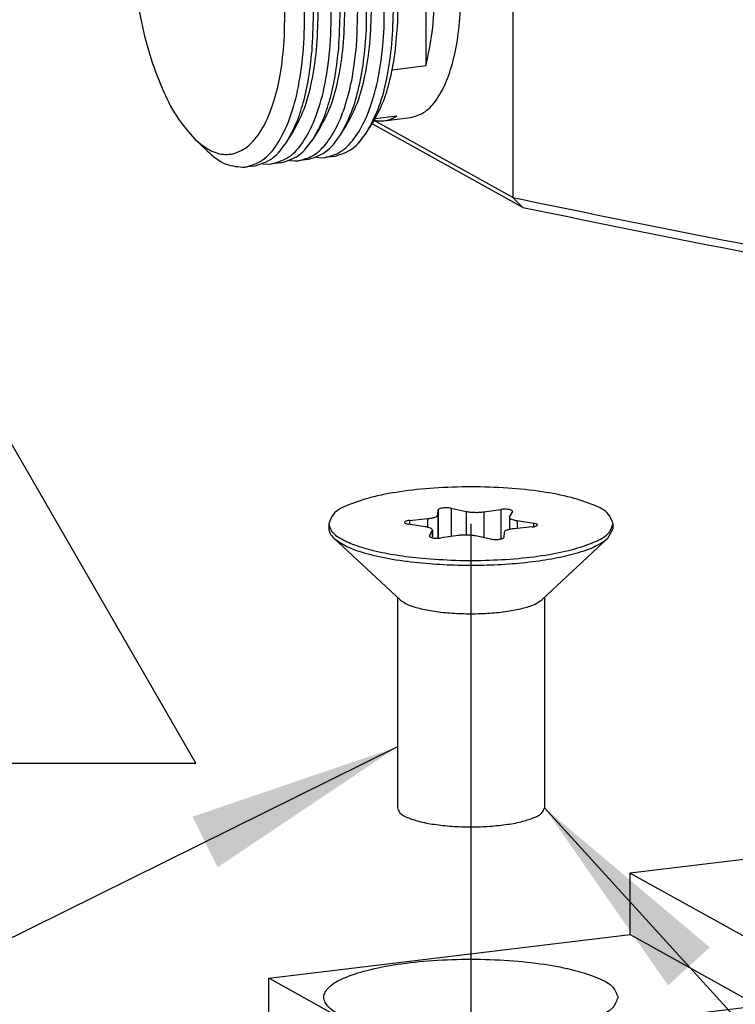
# Model space of a CAD drawing. Header units: inches. Extents: x -399 to 442, y -299 to 295.
# Tile 19 of 134: x -165 to -153, y 150 to 166. Entities that reach past the tile are written whole.
import ezdxf

# ---------------------------------------------------------------- set-up
doc = ezdxf.new("R2010")
doc.units = ezdxf.units.IN
doc.linetypes.add('DOT_CENTER', pattern=[14, 12, -1, 0, -1])
doc.layers.add('1', color=7, linetype='Continuous')
doc.styles.add('CONVERTER_11', font='txt.shx', dxfattribs={"width": 0.9})
doc.dimstyles.get("Standard").update_dxf_attribs({"dimtxt": 0.18, "dimasz": 0.18, "dimexe": 0.18, "dimexo": 0.0625, "dimgap": 0.09, "dimtad": 0, "dimtih": 1, "dimtoh": 1, "dimdec": 4, "dimzin": 0, "dimdsep": 46, "dimtxsty": 'Standard', "dimcen": 0.09, "dimadec": 0, "dimazin": 0, "dimtfac": 1, "dimtdec": 4, "dimtofl": 0, "dimtmove": 0, "dimatfit": 3, "dimfxl": 1, "dimtolj": 1, "dimtzin": 0, "dimarcsym": 0})

# ---------------------------------------------------------------- blocks, each defined once
blk = doc.blocks.new('REV_TRIANGLE__1', base_point=(-166.619, 156.885))
at = {"layer": '1', "color": 3, "linetype": 'Continuous'}
for p, q in [((-166.619, 162.135), (-171.169, 154.26)), ((-162.069, 154.26), (-166.619, 162.135)), ((-171.169, 154.26), (-162.069, 154.26))]:
    blk.add_line(p, q, dxfattribs=at)
at = {"layer": '1', "color": 3, "insert": (-166.619, 156.885), "char_height": 3.5, "attachment_point": 5, "line_spacing_factor": 0.90036, "style": 'CONVERTER_11'}
blk.add_mtext('C', dxfattribs=at)
blk = doc.blocks.new('0515-1946', base_point=(-199.878, 191.528))
at = {"color": 7, "linetype": 'Continuous'}
for p, q in [((-197.383, 198.025), (-197.075, 197.961)), ((-198.23, 197.778), (-197.863, 197.815)), ((-197.656, 197.891), (-197.647, 197.993)), ((-196.716, 197.953), (-196.37, 198.002)), ((-196.194, 197.845), (-196.19, 197.858)), ((-196.194, 197.845), (-196.194, 197.591)), ((-196.131, 197.959), (-196.19, 197.858)), ((-199.878, 197.711), (-199.878, 197.615)), ((-197.919, 197.65), (-198.256, 197.703)), ((-195.726, 197.645), (-196.094, 197.608)), ((-196.038, 197.773), (-195.701, 197.72)), ((-194.184, 197.414), (-194.078, 197.615)), ((-194.078, 197.615), (-194.078, 197.711)), ((-199.772, 197.414), (-198.424, 196.159)), ((-197.826, 197.464), (-197.766, 197.565)), ((-197.763, 197.578), (-197.766, 197.565)), ((-197.763, 197.578), (-197.763, 197.425)), ((-197.241, 197.47), (-197.587, 197.421)), ((-196.574, 197.398), (-196.882, 197.462)), ((-196.301, 197.532), (-196.31, 197.43)), ((-194.184, 197.414), (-195.533, 196.159)), ((-198.478, 196.21), (-198.478, 191.916)), ((-195.478, 196.21), (-195.478, 191.916))]:
    blk.add_line(p, q, dxfattribs=at)
at = {"color": 1, "linetype": 'Continuous'}
for p, q in [((-197.383, 198.025), (-197.383, 197.45)), ((-197.863, 197.815), (-197.863, 197.638)), ((-197.656, 197.891), (-197.656, 197.416)), ((-197.647, 197.993), (-197.647, 197.416)), ((-197.075, 197.961), (-197.075, 197.479)), ((-196.716, 197.953), (-196.716, 197.427)), ((-196.37, 198.002), (-196.37, 197.399)), ((-198.23, 197.778), (-198.23, 197.699)), ((-196.038, 197.773), (-196.038, 197.614)), ((-195.701, 197.72), (-195.701, 197.649)), ((-197.826, 197.464), (-197.826, 197.454)), ((-197.766, 197.565), (-197.766, 197.425))]:
    blk.add_line(p, q, dxfattribs=at)
at = {"color": 7, "linetype": 'Continuous'}
for points, knots in [([(-194.078, 197.711), (-194.106, 197.781), (-194.176, 197.96), (-194.516, 198.114), (-194.962, 198.265), (-195.559, 198.375), (-196.243, 198.446), (-196.978, 198.47), (-197.714, 198.446), (-198.398, 198.375), (-198.995, 198.265), (-199.44, 198.114), (-199.781, 197.96), (-199.851, 197.781), (-199.878, 197.711)], [0, 0, 0, 0, 0.217954, 0.559574, 1.045952, 1.658293, 2.361726, 3.112735, 3.863744, 4.567173, 5.179509, 5.665881, 6.007496, 6.225446, 6.225446, 6.225446, 6.225446]), ([(-197.383, 198.025), (-197.4, 198.028), (-197.438, 198.034), (-197.495, 198.035), (-197.551, 198.032), (-197.597, 198.023), (-197.633, 198.014), (-197.643, 197.999), (-197.647, 197.993)], [0, 0, 0, 0, 0.0533674, 0.1128824, 0.1710442, 0.2205812, 0.2558285, 0.2754143, 0.2754143, 0.2754143, 0.2754143]), ([(-196.131, 197.959), (-196.131, 197.965), (-196.131, 197.98), (-196.163, 197.991), (-196.201, 198.002), (-196.255, 198.007), (-196.312, 198.008), (-196.351, 198.004), (-196.37, 198.002)], [0, 0, 0, 0, 0.0156288, 0.0431686, 0.0865178, 0.1414596, 0.2012876, 0.2584487, 0.2584487, 0.2584487, 0.2584487]), ([(-197.863, 197.815), (-197.835, 197.818), (-197.785, 197.824), (-197.722, 197.842), (-197.673, 197.859), (-197.661, 197.883), (-197.656, 197.891)], [0, 0, 0, 0, 0.0836208, 0.1515084, 0.1995008, 0.22866, 0.22866, 0.22866, 0.22866]), ([(-197.075, 197.961), (-197.048, 197.957), (-196.99, 197.947), (-196.899, 197.942), (-196.807, 197.943), (-196.745, 197.95), (-196.716, 197.953)], [0, 0, 0, 0, 0.0832192, 0.1760624, 0.2711723, 0.3609524, 0.3609524, 0.3609524, 0.3609524]), ([(-196.194, 197.845), (-196.191, 197.838), (-196.184, 197.818), (-196.147, 197.801), (-196.099, 197.784), (-196.06, 197.777), (-196.038, 197.773)], [0, 0, 0, 0, 0.0238139, 0.0607724, 0.113295, 0.1795354, 0.1795354, 0.1795354, 0.1795354]), ([(-199.878, 197.711), (-199.863, 197.658), (-199.826, 197.529), (-199.616, 197.392), (-199.332, 197.263), (-198.945, 197.154), (-198.483, 197.063), (-198.148, 197.026), (-197.97, 197.006)], [0, 0, 0, 0, 0.163177, 0.392511, 0.709185, 1.111541, 1.588344, 2.123067, 2.123067, 2.123067, 2.123067]), ([(-199.878, 197.615), (-199.872, 197.58), (-199.859, 197.501), (-199.803, 197.445), (-199.772, 197.414)], [0, 0, 0, 0, 0.1049265, 0.2323297, 0.2323297, 0.2323297, 0.2323297]), ([(-198.23, 197.778), (-198.248, 197.775), (-198.278, 197.771), (-198.311, 197.762), (-198.338, 197.745), (-198.326, 197.72), (-198.295, 197.711), (-198.271, 197.706), (-198.256, 197.703)], [0, 0, 0, 0, 0.0515041, 0.0895112, 0.1114899, 0.1279974, 0.1583825, 0.2041429, 0.2041429, 0.2041429, 0.2041429]), ([(-197.97, 197.006), (-197.745, 196.99), (-197.289, 196.956), (-196.606, 196.961), (-195.945, 197.002), (-195.343, 197.084), (-194.828, 197.196), (-194.446, 197.339), (-194.157, 197.488), (-194.101, 197.648), (-194.078, 197.711)], [0, 0, 0, 0, 0.677378, 1.371623, 2.045647, 2.663781, 3.194477, 3.61359, 3.910391, 4.107199, 4.107199, 4.107199, 4.107199]), ([(-197.763, 197.578), (-197.766, 197.585), (-197.773, 197.605), (-197.81, 197.622), (-197.858, 197.639), (-197.897, 197.646), (-197.919, 197.65)], [0, 0, 0, 0, 0.0238143, 0.060773, 0.1132937, 0.1795306, 0.1795306, 0.1795306, 0.1795306]), ([(-196.094, 197.608), (-196.122, 197.605), (-196.172, 197.599), (-196.235, 197.581), (-196.283, 197.564), (-196.296, 197.54), (-196.301, 197.532)], [0, 0, 0, 0, 0.0836208, 0.1515084, 0.1995008, 0.22866, 0.22866, 0.22866, 0.22866]), ([(-195.726, 197.645), (-195.709, 197.648), (-195.679, 197.652), (-195.646, 197.661), (-195.619, 197.678), (-195.631, 197.703), (-195.662, 197.712), (-195.686, 197.717), (-195.701, 197.72)], [0, 0, 0, 0, 0.0515041, 0.0895112, 0.1114899, 0.1279974, 0.1583825, 0.2041429, 0.2041429, 0.2041429, 0.2041429]), ([(-199.772, 197.414), (-199.687, 197.355), (-199.484, 197.214), (-199.073, 197.09), (-198.559, 196.975), (-198.176, 196.932), (-197.97, 196.91)], [0, 0, 0, 0, 0.308898, 0.737545, 1.27347, 1.892273, 1.892273, 1.892273, 1.892273]), ([(-197.97, 196.91), (-197.778, 196.895), (-197.387, 196.865), (-196.798, 196.861), (-196.217, 196.885), (-195.668, 196.94), (-195.173, 197.02), (-194.756, 197.127), (-194.422, 197.243), (-194.255, 197.363), (-194.184, 197.414)], [0, 0, 0, 0, 0.579816, 1.175932, 1.764833, 2.323378, 2.830022, 3.266155, 3.617834, 3.879039, 3.879039, 3.879039, 3.879039]), ([(-197.826, 197.464), (-197.826, 197.458), (-197.826, 197.443), (-197.794, 197.432), (-197.756, 197.421), (-197.702, 197.416), (-197.645, 197.415), (-197.606, 197.419), (-197.587, 197.421)], [0, 0, 0, 0, 0.0156288, 0.0431686, 0.0865178, 0.1414596, 0.2012876, 0.2584487, 0.2584487, 0.2584487, 0.2584487]), ([(-196.882, 197.462), (-196.909, 197.466), (-196.967, 197.476), (-197.058, 197.481), (-197.15, 197.48), (-197.211, 197.473), (-197.241, 197.47)], [0, 0, 0, 0, 0.0832192, 0.1760624, 0.2711723, 0.3609524, 0.3609524, 0.3609524, 0.3609524]), ([(-196.574, 197.398), (-196.556, 197.395), (-196.519, 197.389), (-196.462, 197.388), (-196.406, 197.391), (-196.36, 197.4), (-196.324, 197.409), (-196.314, 197.424), (-196.31, 197.43)], [0, 0, 0, 0, 0.0533674, 0.1128824, 0.1710442, 0.2205812, 0.2558285, 0.2754143, 0.2754143, 0.2754143, 0.2754143]), ([(-198.424, 196.159), (-198.374, 196.125), (-198.255, 196.045), (-198.012, 195.978), (-197.709, 195.918), (-197.356, 195.883), (-196.978, 195.87), (-196.601, 195.883), (-196.247, 195.918), (-195.944, 195.978), (-195.702, 196.045), (-195.583, 196.125), (-195.533, 196.159)], [0, 0, 0, 0, 0.177855, 0.429422, 0.744894, 1.106511, 1.492214, 1.877917, 2.239534, 2.555005, 2.806571, 2.984425, 2.984425, 2.984425, 2.984425]), ([(-198.478, 191.916), (-198.464, 191.88), (-198.428, 191.787), (-198.252, 191.708), (-198.021, 191.63), (-197.713, 191.573), (-197.359, 191.536), (-196.978, 191.523), (-196.598, 191.536), (-196.244, 191.573), (-195.936, 191.63), (-195.705, 191.708), (-195.529, 191.787), (-195.493, 191.88), (-195.478, 191.916)], [0, 0, 0, 0, 0.112736, 0.289438, 0.541014, 0.857742, 1.221587, 1.61004, 1.998491, 2.362333, 2.679057, 2.930628, 3.107324, 3.220056, 3.220056, 3.220056, 3.220056])]:
    blk.add_open_spline(points, degree=3, knots=knots, dxfattribs=at)
at = {"layer": '1', "color": 1, "linetype": 'DOT_CENTER'}
blk.add_line((-196.978, 197.71), (-196.978, -21.457), dxfattribs=at)
blk = doc.blocks.new('N2390-20311', base_point=(-201.098, 185.151))
at = {"color": 7, "linetype": 'Continuous'}
for p, q in [((-190.105, 191.023), (-193.73, 190.585)), ((-187.484, 189.568), (-190.105, 191.023)), ((-193.73, 190.585), (-191.11, 189.131)), ((-193.73, 189.33), (-193.73, 190.585)), ((-188.246, 189.991), (-182.736, 190.656)), ((-182.736, 190.656), (-180.116, 189.202)), ((-191.11, 189.131), (-187.484, 189.568)), ((-187.484, 188.313), (-187.484, 189.568)), ((-201.098, 188.44), (-193.73, 189.33)), ((-193.73, 189.33), (-191.11, 187.875)), ((-180.116, 189.202), (-187.484, 188.313)), ((-180.116, 187.367), (-180.116, 189.202)), ((-191.11, 187.875), (-191.11, 189.131)), ((-201.098, 186.605), (-201.098, 188.44)), ((-198.478, 186.986), (-201.098, 188.44)), ((-191.11, 187.875), (-198.478, 186.986)), ((-180.116, 187.367), (-198.478, 185.151)), ((-198.478, 185.151), (-198.478, 186.986)), ((-198.478, 185.151), (-201.098, 186.605))]:
    blk.add_line(p, q, dxfattribs=at)
for points in [[(-181.236, 189.59), (-181.264, 189.662), (-181.336, 189.847), (-181.689, 190.007), (-182.15, 190.163), (-182.767, 190.276), (-183.475, 190.35), (-184.236, 190.375), (-184.996, 190.35), (-185.706, 190.276), (-186.318, 190.163), (-186.792, 190.007), (-187.114, 189.847), (-187.283, 189.59), (-187.114, 189.333), (-186.792, 189.174), (-186.318, 189.018), (-185.706, 188.904), (-184.996, 188.83), (-184.236, 188.805), (-183.475, 188.83), (-182.767, 188.904), (-182.15, 189.018), (-181.689, 189.174), (-181.336, 189.333), (-181.264, 189.518), (-181.236, 189.59)], [(-193.978, 188.052), (-194.007, 188.124), (-194.079, 188.309), (-194.431, 188.469), (-194.893, 188.625), (-195.51, 188.738), (-196.217, 188.812), (-196.979, 188.837), (-197.739, 188.812), (-198.449, 188.738), (-199.06, 188.625), (-199.535, 188.469), (-199.857, 188.309), (-200.026, 188.052), (-199.857, 187.795), (-199.535, 187.636), (-199.06, 187.48), (-198.449, 187.366), (-197.739, 187.292), (-196.979, 187.267), (-196.217, 187.292), (-195.51, 187.366), (-194.893, 187.48), (-194.431, 187.636), (-194.079, 187.795), (-194.007, 187.98), (-193.978, 188.052)]]:
    blk.add_open_spline(points, degree=3, knots=[0, 0, 0, 0, 0.225467, 0.578863, 1.08201, 1.715464, 2.443153, 3.220061, 3.996968, 4.724657, 5.358112, 5.861258, 6.214655, 6.440122, 6.665588, 7.018985, 7.522131, 8.155586, 8.883275, 9.660182, 10.43709, 11.164779, 11.798233, 12.30138, 12.654776, 12.880243, 12.880243, 12.880243, 12.880243], dxfattribs=at)
blk = doc.blocks.new('N2390-20308__106', base_point=(-203.909, 204.952))
at = {"color": 7, "linetype": 'Continuous'}
for p, q in [((-201.454, 213.056), (-201.272, 213.078)), ((-201.077, 213.079), (-201.092, 213.073)), ((-200.729, 213.144), (-200.91, 213.122)), ((-202.36, 212.947), (-202.541, 212.925)), ((-202.165, 212.948), (-202.179, 212.941)), ((-201.997, 212.99), (-201.816, 213.012)), ((-201.621, 213.014), (-201.635, 213.007)), ((-201.041, 212.681), (-200.874, 212.521)), ((-200.497, 212.746), (-200.33, 212.586)), ((-199.953, 212.812), (-199.787, 212.652)), ((-201.584, 212.615), (-201.418, 212.455)), ((-203.216, 212.418), (-203.401, 212.125)), ((-199.639, 205.642), (-199.516, 205.837)), ((-199.096, 205.708), (-198.972, 205.903)), ((-200.727, 205.511), (-200.603, 205.706)), ((-200.183, 205.577), (-200.06, 205.772)), ((-202.358, 205.314), (-202.608, 205.554)), ((-201.22, 205.052), (-201.108, 205.043)), ((-201.108, 205.043), (-201.039, 205.048)), ((-200.858, 205.07), (-201.039, 205.048)), ((-200.676, 205.118), (-200.565, 205.109)), ((-200.565, 205.109), (-200.495, 205.114)), ((-200.314, 205.136), (-200.495, 205.114)), ((-200.132, 205.184), (-200.021, 205.175)), ((-200.021, 205.175), (-199.951, 205.179)), ((-199.77, 205.201), (-199.951, 205.179)), ((-201.401, 205.004), (-201.583, 204.982))]:
    blk.add_line(p, q, dxfattribs=at)
for points, knots in [([(-200.497, 212.746), (-200.62, 212.854), (-200.844, 213.051), (-201.139, 213.07), (-201.272, 213.078)], [0, 0, 0, 0, 0.4747975, 0.8648765, 0.8648765, 0.8648765, 0.8648765]), ([(-200.91, 213.122), (-200.938, 213.117), (-200.995, 213.108), (-201.05, 213.089), (-201.077, 213.079)], [0, 0, 0, 0, 0.086059, 0.1732948, 0.1732948, 0.1732948, 0.1732948]), ([(-198.749, 207.824), (-198.745, 208.14), (-198.737, 208.783), (-198.85, 209.74), (-199.045, 210.663), (-199.321, 211.497), (-199.658, 212.202), (-200.038, 212.723), (-200.455, 213.085), (-200.769, 213.11), (-200.91, 213.122)], [0, 0, 0, 0, 0.948908, 1.92639, 2.883913, 3.774789, 4.558939, 5.209042, 5.721033, 6.134775, 6.134775, 6.134775, 6.134775]), ([(-199.953, 212.812), (-200.076, 212.92), (-200.3, 213.117), (-200.595, 213.135), (-200.729, 213.144)], [0, 0, 0, 0, 0.4747972, 0.8648761, 0.8648761, 0.8648761, 0.8648761]), ([(-202.541, 212.925), (-202.669, 212.885), (-202.951, 212.797), (-203.122, 212.552), (-203.216, 212.418)], [0, 0, 0, 0, 0.3900798, 0.8648784, 0.8648784, 0.8648784, 0.8648784]), ([(-201.583, 204.982), (-201.46, 205.02), (-201.19, 205.104), (-200.887, 205.486), (-200.645, 205.999), (-200.474, 206.661), (-200.377, 207.429), (-200.362, 208.273), (-200.428, 209.151), (-200.572, 210.019), (-200.788, 210.835), (-201.065, 211.559), (-201.389, 212.16), (-201.746, 212.601), (-202.131, 212.9), (-202.413, 212.917), (-202.541, 212.925)], [0, 0, 0, 0, 0.376935, 0.831503, 1.399793, 2.083899, 2.866875, 3.720908, 4.611932, 5.502957, 6.356989, 7.139965, 7.824072, 8.392362, 8.84693, 9.223864, 9.223864, 9.223864, 9.223864]), ([(-201.584, 212.615), (-201.707, 212.723), (-201.931, 212.92), (-202.227, 212.938), (-202.36, 212.947)], [0, 0, 0, 0, 0.4747987, 0.8648785, 0.8648785, 0.8648785, 0.8648785]), ([(-201.997, 212.99), (-202.026, 212.986), (-202.083, 212.977), (-202.138, 212.958), (-202.165, 212.948)], [0, 0, 0, 0, 0.0860591, 0.1732948, 0.1732948, 0.1732948, 0.1732948]), ([(-201.039, 205.048), (-200.916, 205.086), (-200.646, 205.169), (-200.343, 205.552), (-200.102, 206.065), (-199.93, 206.726), (-199.833, 207.495), (-199.818, 208.339), (-199.884, 209.216), (-200.028, 210.084), (-200.244, 210.901), (-200.521, 211.624), (-200.845, 212.226), (-201.202, 212.667), (-201.587, 212.966), (-201.87, 212.983), (-201.997, 212.99)], [0, 0, 0, 0, 0.376935, 0.831503, 1.399793, 2.083899, 2.866876, 3.720909, 4.611933, 5.502958, 6.356991, 7.139967, 7.824074, 8.392364, 8.846932, 9.223867, 9.223867, 9.223867, 9.223867]), ([(-201.041, 212.681), (-201.164, 212.789), (-201.387, 212.986), (-201.683, 213.004), (-201.816, 213.012)], [0, 0, 0, 0, 0.4747963, 0.8648744, 0.8648744, 0.8648744, 0.8648744]), ([(-201.454, 213.056), (-201.482, 213.052), (-201.539, 213.043), (-201.594, 213.023), (-201.621, 213.014)], [0, 0, 0, 0, 0.0860591, 0.1732949, 0.1732949, 0.1732949, 0.1732949]), ([(-199.312, 207.457), (-199.297, 207.78), (-199.265, 208.441), (-199.358, 209.436), (-199.54, 210.41), (-199.812, 211.299), (-200.153, 212.055), (-200.545, 212.618), (-200.976, 213.013), (-201.307, 213.043), (-201.454, 213.056)], [0, 0, 0, 0, 0.968862, 1.983723, 2.990089, 3.934312, 4.769298, 5.461588, 6.003164, 6.435301, 6.435301, 6.435301, 6.435301]), ([(-199.675, 207.413), (-199.661, 207.661), (-199.632, 208.167), (-199.675, 208.937), (-199.774, 209.71), (-199.933, 210.458), (-200.144, 211.153), (-200.402, 211.766), (-200.686, 212.284), (-200.929, 212.556), (-201.041, 212.681)], [0, 0, 0, 0, 0.743113, 1.52093, 2.308616, 3.080753, 3.812848, 4.482928, 5.073429, 5.573862, 5.573862, 5.573862, 5.573862]), ([(-199.111, 207.78), (-199.108, 208.102), (-199.1, 208.757), (-199.218, 209.73), (-199.419, 210.667), (-199.707, 211.506), (-200.043, 212.218), (-200.356, 212.582), (-200.497, 212.746)], [0, 0, 0, 0, 0.966377, 1.961463, 2.934069, 3.835158, 4.623103, 5.270591, 5.270591, 5.270591, 5.270591]), ([(-198.559, 208.155), (-198.566, 208.465), (-198.579, 209.088), (-198.713, 210.006), (-198.92, 210.88), (-199.202, 211.659), (-199.525, 212.319), (-199.82, 212.658), (-199.953, 212.812)], [0, 0, 0, 0, 0.9271, 1.867459, 2.777823, 3.617529, 4.352584, 4.961152, 4.961152, 4.961152, 4.961152]), ([(-200.786, 207.553), (-200.777, 207.845), (-200.759, 208.439), (-200.851, 209.33), (-201.02, 210.196), (-201.267, 210.988), (-201.573, 211.661), (-201.923, 212.176), (-202.304, 212.517), (-202.729, 212.642), (-203.141, 212.483), (-203.309, 212.252), (-203.401, 212.125)], [0, 0, 0, 0, 0.874313, 1.782542, 2.679118, 3.519558, 4.26492, 4.887359, 5.379258, 5.771438, 6.150836, 6.61422, 6.61422, 6.61422, 6.61422]), ([(-200.219, 207.348), (-200.205, 207.595), (-200.176, 208.102), (-200.219, 208.871), (-200.318, 209.645), (-200.477, 210.393), (-200.688, 211.088), (-200.946, 211.7), (-201.23, 212.219), (-201.473, 212.49), (-201.584, 212.615)], [0, 0, 0, 0, 0.743113, 1.520929, 2.308616, 3.080752, 3.812847, 4.482927, 5.073428, 5.573861, 5.573861, 5.573861, 5.573861]), ([(-199.55, 208.172), (-199.558, 208.462), (-199.576, 209.046), (-199.706, 209.904), (-199.903, 210.72), (-200.17, 211.446), (-200.474, 212.06), (-200.749, 212.377), (-200.874, 212.521)], [0, 0, 0, 0, 0.870565, 1.750483, 2.600455, 3.383698, 4.06958, 4.638537, 4.638537, 4.638537, 4.638537]), ([(-199.006, 208.237), (-199.014, 208.528), (-199.032, 209.111), (-199.162, 209.97), (-199.359, 210.786), (-199.626, 211.512), (-199.93, 212.126), (-200.205, 212.443), (-200.33, 212.586)], [0, 0, 0, 0, 0.870565, 1.750484, 2.600457, 3.383699, 4.069582, 4.638539, 4.638539, 4.638539, 4.638539]), ([(-198.47, 207.934), (-198.467, 208.24), (-198.459, 208.862), (-198.572, 209.786), (-198.763, 210.676), (-199.037, 211.474), (-199.355, 212.149), (-199.653, 212.496), (-199.787, 212.652)], [0, 0, 0, 0, 0.918059, 1.863392, 2.787369, 3.643405, 4.391954, 5.007068, 5.007068, 5.007068, 5.007068]), ([(-200.093, 208.106), (-200.102, 208.396), (-200.119, 208.98), (-200.25, 209.839), (-200.447, 210.655), (-200.714, 211.381), (-201.017, 211.995), (-201.293, 212.311), (-201.418, 212.455)], [0, 0, 0, 0, 0.870565, 1.750482, 2.600454, 3.383696, 4.069578, 4.638536, 4.638536, 4.638536, 4.638536]), ([(-203.401, 212.125), (-203.482, 211.97), (-203.66, 211.627), (-203.805, 211.015), (-203.894, 210.312), (-203.906, 209.54), (-203.845, 208.738), (-203.713, 207.946), (-203.518, 207.199), (-203.264, 206.536), (-202.978, 205.976), (-202.724, 205.686), (-202.608, 205.554)], [0, 0, 0, 0, 0.525207, 1.154296, 1.871618, 2.652201, 3.46568, 4.27916, 5.059743, 5.777064, 6.406153, 6.93136, 6.93136, 6.93136, 6.93136]), ([(-200.603, 205.706), (-200.526, 205.852), (-200.357, 206.173), (-200.211, 206.742), (-200.11, 207.397), (-200.099, 207.863), (-200.093, 208.106)], [0, 0, 0, 0, 0.495546, 1.08314, 1.751098, 2.480177, 2.480177, 2.480177, 2.480177]), ([(-200.06, 205.772), (-199.982, 205.918), (-199.813, 206.238), (-199.667, 206.808), (-199.567, 207.462), (-199.555, 207.928), (-199.55, 208.172)], [0, 0, 0, 0, 0.495546, 1.083141, 1.751099, 2.480178, 2.480178, 2.480178, 2.480178]), ([(-199.516, 205.837), (-199.438, 205.984), (-199.269, 206.304), (-199.123, 206.873), (-199.023, 207.528), (-199.012, 207.994), (-199.006, 208.237)], [0, 0, 0, 0, 0.495546, 1.08314, 1.751099, 2.480177, 2.480177, 2.480177, 2.480177]), ([(-199.096, 205.708), (-199.016, 205.858), (-198.842, 206.184), (-198.69, 206.765), (-198.583, 207.432), (-198.567, 207.907), (-198.559, 208.155)], [0, 0, 0, 0, 0.507486, 1.107294, 1.788351, 2.532226, 2.532226, 2.532226, 2.532226]), ([(-198.972, 205.903), (-198.904, 206.029), (-198.756, 206.302), (-198.616, 206.783), (-198.511, 207.334), (-198.484, 207.728), (-198.47, 207.934)], [0, 0, 0, 0, 0.428925, 0.929087, 1.493829, 2.11151, 2.11151, 2.11151, 2.11151]), ([(-199.951, 205.179), (-199.844, 205.209), (-199.612, 205.275), (-199.334, 205.573), (-199.103, 205.982), (-198.924, 206.511), (-198.797, 207.137), (-198.766, 207.587), (-198.749, 207.824)], [0, 0, 0, 0, 0.328638, 0.711617, 1.178622, 1.736595, 2.378561, 3.089213, 3.089213, 3.089213, 3.089213]), ([(-199.639, 205.642), (-199.568, 205.775), (-199.412, 206.062), (-199.265, 206.569), (-199.154, 207.149), (-199.126, 207.563), (-199.111, 207.78)], [0, 0, 0, 0, 0.451501, 0.977989, 1.572457, 2.22265, 2.22265, 2.22265, 2.22265]), ([(-202.608, 205.554), (-202.509, 205.47), (-202.328, 205.316), (-201.992, 205.216), (-201.665, 205.29), (-201.385, 205.523), (-201.156, 205.88), (-200.975, 206.352), (-200.844, 206.921), (-200.806, 207.335), (-200.786, 207.553)], [0, 0, 0, 0, 0.386219, 0.707829, 1.011256, 1.353123, 1.770151, 2.274268, 2.861473, 3.518397, 3.518397, 3.518397, 3.518397]), ([(-200.495, 205.114), (-200.395, 205.14), (-200.182, 205.198), (-199.917, 205.458), (-199.694, 205.818), (-199.515, 206.286), (-199.38, 206.842), (-199.336, 207.245), (-199.312, 207.457)], [0, 0, 0, 0, 0.305064, 0.654701, 1.075096, 1.574376, 2.149054, 2.788499, 2.788499, 2.788499, 2.788499]), ([(-200.727, 205.511), (-200.663, 205.627), (-200.525, 205.876), (-200.387, 206.311), (-200.276, 206.808), (-200.238, 207.162), (-200.219, 207.348)], [0, 0, 0, 0, 0.396452, 0.852159, 1.363001, 1.921304, 1.921304, 1.921304, 1.921304]), ([(-200.183, 205.577), (-200.119, 205.692), (-199.982, 205.942), (-199.843, 206.377), (-199.732, 206.873), (-199.694, 207.228), (-199.675, 207.413)], [0, 0, 0, 0, 0.396453, 0.852159, 1.363002, 1.921306, 1.921306, 1.921306, 1.921306]), ([(-200.314, 205.136), (-200.186, 205.175), (-199.904, 205.264), (-199.733, 205.508), (-199.639, 205.642)], [0, 0, 0, 0, 0.390079, 0.8648765, 0.8648765, 0.8648765, 0.8648765]), ([(-199.77, 205.201), (-199.643, 205.241), (-199.36, 205.329), (-199.189, 205.574), (-199.096, 205.708)], [0, 0, 0, 0, 0.3900789, 0.8648761, 0.8648761, 0.8648761, 0.8648761]), ([(-201.401, 205.004), (-201.274, 205.044), (-200.991, 205.132), (-200.821, 205.377), (-200.727, 205.511)], [0, 0, 0, 0, 0.3900798, 0.8648785, 0.8648785, 0.8648785, 0.8648785]), ([(-200.858, 205.07), (-200.73, 205.11), (-200.448, 205.198), (-200.277, 205.442), (-200.183, 205.577)], [0, 0, 0, 0, 0.3900781, 0.8648744, 0.8648744, 0.8648744, 0.8648744]), ([(-202.358, 205.314), (-202.235, 205.206), (-202.011, 205.009), (-201.716, 204.991), (-201.583, 204.982)], [0, 0, 0, 0, 0.4747986, 0.8648784, 0.8648784, 0.8648784, 0.8648784])]:
    blk.add_open_spline(points, degree=3, knots=knots, dxfattribs=at)
blk = doc.blocks.new('N2390-20307__107', base_point=(-199.756, 205.922))
at = {"color": 7, "linetype": 'Continuous'}
for p, q in [((-199.724, 212.638), (-199.569, 212.679)), ((-199.569, 212.679), (-199.025, 212.745)), ((-199.756, 212.621), (-199.724, 212.638)), ((-198.486, 211.826), (-199.601, 212.445)), ((-199.173, 211.743), (-198.486, 211.826)), ((-198.635, 210.056), (-197.894, 210.145)), ((-197.894, 207.054), (-197.894, 210.145)), ((-198.585, 206.971), (-197.894, 207.054)), ((-198.901, 205.929), (-198.948, 205.944)), ((-198.929, 205.977), (-198.486, 206.031)), ((-198.754, 205.928), (-198.211, 205.994))]:
    blk.add_line(p, q, dxfattribs=at)
for points, knots in [([(-198.486, 211.826), (-198.567, 211.959), (-198.715, 212.203), (-198.988, 212.485), (-199.274, 212.67), (-199.476, 212.676), (-199.569, 212.679)], [0, 0, 0, 0, 0.46481, 0.854229, 1.174392, 1.449987, 1.449987, 1.449987, 1.449987]), ([(-197.185, 208.334), (-197.185, 208.601), (-197.185, 209.141), (-197.287, 209.942), (-197.456, 210.711), (-197.691, 211.404), (-197.976, 211.987), (-198.296, 212.418), (-198.645, 212.716), (-198.908, 212.736), (-199.025, 212.745)], [0, 0, 0, 0, 0.799338, 1.618155, 2.416972, 3.158109, 3.809484, 4.349584, 4.77602, 5.122183, 5.122183, 5.122183, 5.122183]), ([(-197.894, 207.054), (-197.846, 207.28), (-197.743, 207.758), (-197.714, 208.522), (-197.75, 209.331), (-197.846, 209.873), (-197.894, 210.145)], [0, 0, 0, 0, 0.690562, 1.464463, 2.285919, 3.114551, 3.114551, 3.114551, 3.114551]), ([(-198.211, 205.994), (-198.117, 206.02), (-197.914, 206.079), (-197.674, 206.344), (-197.475, 206.706), (-197.324, 207.176), (-197.22, 207.729), (-197.197, 208.126), (-197.185, 208.334)], [0, 0, 0, 0, 0.286488, 0.622345, 1.033825, 1.526319, 2.09266, 2.718232, 2.718232, 2.718232, 2.718232]), ([(-198.901, 205.929), (-198.876, 205.927), (-198.827, 205.922), (-198.779, 205.926), (-198.754, 205.928)], [0, 0, 0, 0, 0.0738398, 0.1466914, 0.1466914, 0.1466914, 0.1466914]), ([(-198.754, 205.928), (-198.708, 205.937), (-198.612, 205.955), (-198.528, 206.005), (-198.486, 206.031)], [0, 0, 0, 0, 0.1413629, 0.2896507, 0.2896507, 0.2896507, 0.2896507])]:
    blk.add_open_spline(points, degree=3, knots=knots, dxfattribs=at)
blk = doc.blocks.new('N2390-60307_2__108', base_point=(-203.909, 204.952))
for name, p in [('N2390-20308__106', (-203.909, 204.952)), ('N2390-20307__107', (-199.756, 205.922))]:
    blk.add_blockref(name, p)
blk = doc.blocks.new('N2390-20304_adpater_plate__117', base_point=(-207.43, 197.387))
at = {"color": 7, "linetype": 'Continuous'}
for p, q in [((-196.122, 215.47), (-196.122, 204.362)), ((-195.919, 204.161), (-198.994, 205.868)), ((-196.122, 204.362), (-198.954, 205.934)), ((-196.122, 204.362), (-195.919, 204.161))]:
    blk.add_line(p, q, dxfattribs=at)
for points, knots in [([(-196.122, 204.362), (-193.576, 203.84), (-188.282, 202.756), (-182.927, 202.038), (-180.148, 201.666)], [0, 0, 0, 0, 7.796356, 16.204251, 16.204251, 16.204251, 16.204251]), ([(-195.919, 204.161), (-193.387, 203.643), (-188.125, 202.566), (-182.801, 201.853), (-180.039, 201.483)], [0, 0, 0, 0, 7.751046, 16.107798, 16.107798, 16.107798, 16.107798])]:
    blk.add_open_spline(points, degree=3, knots=knots, dxfattribs=at)
blk = doc.blocks.new('N2390-20304__118', base_point=(-207.43, 197.387))
blk.add_blockref('N2390-20304_adpater_plate__117', (-207.43, 197.387))
blk = doc.blocks.new('N2390-60301__125', base_point=(-230.231, 166.276))
for name, p in [('N2390-20304__118', (-207.43, 197.387)), ('N2390-60307_2__108', (-203.909, 204.952)), ('0515-1946', (-199.878, 191.528)), ('N2390-20311', (-201.098, 185.151))]:
    blk.add_blockref(name, p)
blk = doc.blocks.new('N2494-90111__126', base_point=(-386.375, -319.122))
blk.add_blockref('N2390-60301__125', (-230.231, 166.276))
blk = doc.blocks.new('gen1', base_point=(-147.5, 38.75))
at = {"layer": '1', "color": 3}
for points in [[(-202.144, 190.703), (-202.655, 191.735), (-198.478, 193.16)], [(-192.107, 189.069), (-192.958, 188.294), (-195.478, 191.916)]]:
    blk.add_solid(points, dxfattribs=at)
blk.add_blockref('N2494-90111__126', (-386.375, -319.122))
at = {"layer": '1', "xscale": 1.25, "yscale": 1.25, "zscale": 1.25}
blk.add_blockref('REV_TRIANGLE__1', (-208.274, 196.107), dxfattribs=at)
at = {"layer": '1', "color": 3, "linetype": 'Continuous', "has_arrowhead": 0}
for points in [[(-198.478, 193.16), (-210.564, 187.176)], [(-195.478, 191.916), (-141.133, 132.251)]]:
    blk.add_leader(points, dimstyle='Standard', dxfattribs=at)

msp = doc.modelspace()

# ---------------------------------------------------------------- block references
at = {"xscale": 0.8, "yscale": 0.8, "zscale": 0.8}
msp.add_blockref('gen1', (-118, 31), dxfattribs=at)

doc.saveas('drawing.dxf')
